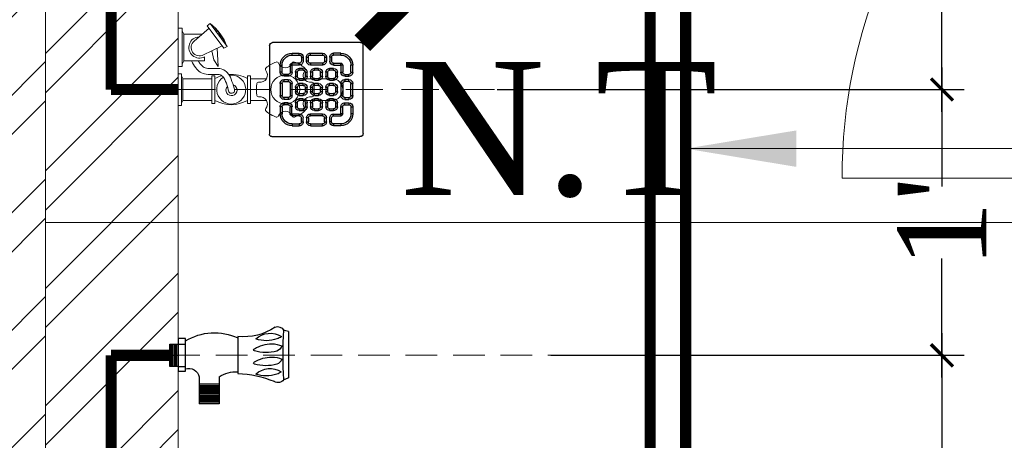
# Model space of a CAD drawing. Header units: inches. Extents: x 105152 to 158499, y 12149 to 30915.
# Tile 193 of 256: x 126756 to 126800, y 21476 to 21495. Entities that reach past the tile are written whole.
import ezdxf

# ---------------------------------------------------------------- set-up
doc = ezdxf.new("R2010")
doc.units = ezdxf.units.IN
doc.header["$MEASUREMENT"] = 0
doc.header["$PDMODE"] = 34
doc.linetypes.add('DASHED2', pattern=[0.375, 0.25, -0.125])
for name, color, linetype, lineweight in [('AR - PLAN', 251, 'Continuous', 5), ('CENTER', 46, 'DASHED2', 9), ('DRAINAGE ', 7, 'Continuous', 9), ('FC', 1, 'Continuous', 9), ('PD_BRICK WALL_115', 134, 'Continuous', 30), ('PD_FIXTURE', 21, 'Continuous', 25), ('PD_HATCH', 45, 'Continuous', 9), ('PL. FICTURE', 4, 'Continuous', 25), ('PP- 75DIA Soil Waste Sewer pipe', 90, 'Continuous', 9), ('PP-Domestic  Cold Water Supply', 5, 'Continuous', 25), ('PP-TEXT', 7, 'Continuous', 40), ('PP-WWP', 3, 'Continuous', 25), ('RO WATER ', 15, 'Continuous', 15), ('WATER SUPPLY ', 7, 'Continuous', 9)]:
    doc.layers.add(name, color=color, linetype=linetype, lineweight=lineweight)
doc.layers.add('PP--DIM', color=7, linetype='Continuous')
doc.styles.add('Arial', font='GOTHIC.TTF')
doc.styles.add('TIMES NEW ROMAN', font='times.ttf')
doc.dimstyles.new('PP-DIM', dxfattribs={"dimtxt": 4, "dimasz": 1, "dimexe": 1, "dimexo": 1, "dimgap": 0.09, "dimtad": 0, "dimdec": 0, "dimzin": 0, "dimdsep": 46, "dimlunit": 4, "dimtxsty": 'TIMES NEW ROMAN', "dimblk": 'ARCHTICK', "dimcen": 0.09, "dimdle": 1, "dimclrd": 256, "dimclre": 256, "dimclrt": 256, "dimadec": 0, "dimazin": 0, "dimtfac": 1, "dimtdec": 4, "dimtofl": 0, "dimtmove": 1, "dimatfit": 3, "dimfxl": 1, "dimtolj": 1, "dimtzin": 0, "dimlwd": -1, "dimlwe": -1, "dimarcsym": 0})

# ---------------------------------------------------------------- blocks, each defined once
blk = doc.blocks.new('FOSSIL-PP')
at = {"layer": 'CENTER', "lineweight": 5, "ltscale": 5}
blk.add_line((-0.127, 0), (19.812, 0), dxfattribs=at)
at = {"layer": 'FC', "color": 4, "lineweight": 5}
for p, q in [((-0.017, 0.532), (-0.127, 0.532)), ((-0.127, -0.532), (-0.127, 0.532)), ((-0.017, 0.46), (-0.017, 0.532)), ((0.027, 0.372), (-0.017, 0.46)), ((0.027, -0.372), (0.027, 0.372)), ((0.027, 0.364), (1.008, 0.364)), ((1.008, -0.465), (1.008, 0.465)), ((1.008, 0.465), (1.108, 0.465)), ((1.108, -0.465), (1.108, 0.465)), ((2.203, -0.465), (2.203, 0.465)), ((2.203, 0.465), (2.303, 0.465)), ((2.303, -0.465), (2.303, 0.465)), ((2.303, 0.364), (2.839, 0.364)), ((4.102, 0.364), (5.037, 0.364)), ((-0.017, -0.532), (-0.127, -0.532)), ((0.027, -0.372), (-0.017, -0.46)), ((-0.017, -0.46), (-0.017, -0.532)), ((0.027, -0.364), (1.008, -0.364)), ((1.008, -0.465), (1.108, -0.465)), ((2.203, -0.465), (2.303, -0.465)), ((2.303, -0.364), (2.839, -0.364)), ((4.102, -0.364), (5.037, -0.364)), ((0.006, -0.768), (-0.127, -0.768)), ((-0.127, -2.055), (-0.127, -0.768)), ((0.006, -0.855), (0.006, -0.768)), ((0.059, -0.962), (0.006, -0.855)), ((0.059, -0.962), (0.759, -0.962)), ((0.059, -1.861), (0.059, -0.962)), ((0.759, -1.096), (0.759, -0.962)), ((0.059, -1.861), (0.006, -1.968)), ((0.006, -1.968), (0.006, -2.055)), ((0.059, -1.861), (0.683, -1.861)), ((0.006, -2.055), (-0.127, -2.055))]:
    blk.add_line(p, q, dxfattribs=at)
at = {"layer": 'FC', "color": 4, "lineweight": 5, "ltscale": 5}
for p, q in [((-0.017, -0.46), (-0.017, 0.46)), ((0.006, -1.968), (0.006, -0.855)), ((0.703, -1.153), (1.346, -1.469)), ((0.757, -1.044), (0.759, -1.046)), ((0.411, -1.628), (0.909, -2.054)), ((0.85, -2.136), (1.405, -1.393)), ((0.942, -2.215), (1.515, -1.447)), ((1.405, -1.393), (1.515, -1.447)), ((0.85, -2.136), (0.942, -2.215))]:
    blk.add_line(p, q, dxfattribs=at)
blk.add_lwpolyline([(1.183, -1.389), (1.215, -0.768), (1.065, -0.991), (1.009, -1.303)], dxfattribs=at)
at = {"layer": 'FC', "color": 4, "lineweight": 5}
blk.add_circle((3.471, 0), 0.486, dxfattribs=at)
for centre, radius, start, end in [((2.863, 0.679), 0.0607, 131.8051, 219.5127), ((3.471, 0), 0.972, 108.1949, 131.8051), ((3.186, 0.866), 0.0607, 20.4873, 108.1949), ((3.471, 0.972), 0.243, 200.4873, 339.5127), ((3.755, 0.866), 0.0607, 71.8051, 159.5127), ((3.471, 0), 0.972, 48.1949, 71.8051), ((4.078, 0.679), 0.0607, 320.4873, 48.1949), ((1.655, -0.601), 1.11, 60.4436, 119.5564), ((1.655, 0), 0.486, 261.9846, 237.5179), ((2.629, 0.486), 0.243, 260.4873, 39.5127), ((4.313, 0.486), 0.243, 140.4873, 279.5127), ((5.037, 0), 0.364, 270, 90), ((1.663, 0.02), 0.107, 323.8917, 184.9075), ((3.471, 0), 0.972, 168.1949, 191.8051), ((2.579, 0.186), 0.0607, 80.4873, 168.1949), ((4.363, 0.186), 0.0607, 11.8051, 99.5127), ((3.471, 0), 0.972, 348.1949, 11.8051), ((2.579, -0.186), 0.0607, 191.8051, 279.5127), ((2.629, -0.486), 0.243, 320.4873, 99.5127), ((4.313, -0.486), 0.243, 80.4873, 219.5127), ((4.363, -0.186), 0.0607, 260.4873, 348.1949), ((1.655, 0.601), 1.11, 240.4436, 253.6649), ((1.655, 0.601), 1.11, 265.6907, 299.5564), ((2.863, -0.679), 0.0607, 140.4873, 228.1949), ((4.078, -0.679), 0.0607, 311.8051, 39.5127), ((3.471, 0), 0.972, 228.1949, 251.8051), ((3.186, -0.866), 0.0607, 251.8051, 339.5127), ((3.471, -0.972), 0.243, 20.4873, 159.5127), ((3.755, -0.866), 0.0607, 200.4873, 288.1949), ((3.471, 0), 0.972, 288.1949, 311.8051), ((0.591, -1.411), 0.357, 61.9682, 267.3149)]:
    blk.add_arc(centre, radius, start, end, dxfattribs=at)
at = {"layer": 'FC', "color": 4, "lineweight": 5, "ltscale": 5}
for centre, radius, start, end in [((1.663, 0.02), 0.186, 286.7319, 221.6454), ((0.591, -1.411), 0.282, 61.0816, 230.1615), ((-0.148, -0.804), 1.783, 307.6922, 338.855)]:
    blk.add_arc(centre, radius, start, end, dxfattribs=at)
at = {"layer": 'FC', "color": 4, "lineweight": 5, "ltscale": 5, "extrusion": (0, 0, -1)}
for centre in [(1.412, -1.635), (1.432, -1.587), (1.164, -1.962), (1.188, -1.953), (1.228, -1.896), (1.263, -1.856), (1.288, -1.803), (1.291, -1.829), (1.316, -1.797), (1.322, -1.757), (1.36, -1.713), (1.389, -1.68), (1.111, -2.034), (1.15, -2)]:
    blk.add_ellipse(centre, major_axis=(0, -0.01), ratio=0.499725, dxfattribs=at)
at = {"layer": 'FC', "color": 4, "lineweight": 5, "ltscale": 5}
for points, knots in [([(1.557, 0.011), (1.528, -0.092), (1.5, -0.191), (1.431, -0.363), (1.388, -0.429), (1.316, -0.485), (1.288, -0.497), (1.201, -0.51), (1.145, -0.51), (1.001, -0.505), (0.908, -0.498), (0.744, -0.521), (0.673, -0.546), (0.556, -0.621), (0.507, -0.669), (0.408, -0.795), (0.362, -0.876), (0.321, -0.962)], [0, 0, 0, 0, 0.269121, 0.269121, 0.560472, 0.560472, 0.736407, 0.736407, 0.912343, 0.912343, 1.155943, 1.155943, 1.338292, 1.338292, 1.520641, 1.520641, 1.763356, 1.763356, 1.763356, 1.763356]), ([(1.75, -0.043), (1.721, -0.146), (1.692, -0.252), (1.619, -0.431), (1.579, -0.507), (1.48, -0.616), (1.428, -0.654), (1.307, -0.7), (1.246, -0.707), (1.072, -0.712), (0.96, -0.699), (0.803, -0.711), (0.755, -0.728), (0.662, -0.795), (0.618, -0.845), (0.567, -0.927), (0.556, -0.944), (0.546, -0.962)], [0, 0, 0, 0, 0.269826, 0.269826, 0.494375, 0.494375, 0.654677, 0.654677, 0.814978, 0.814978, 1.117554, 1.117554, 1.3623, 1.3623, 1.607046, 1.607046, 1.669366, 1.669366, 1.669366, 1.669366])]:
    blk.add_open_spline(points, degree=3, knots=knots, dxfattribs=at)
blk = doc.blocks.new('ANGLE VALVE1-PP')
at = {"layer": 'CENTER', "ltscale": 5}
blk.add_line((0, 19.941), (0, 0.001), dxfattribs=at)
at = {"layer": 'PL. FICTURE'}
for p, q in [((0.942, 4.685), (-0.887, 4.686)), ((0.749, 2.688), (-0.715, 2.689)), ((-0.849, 1.947), (-1.911, 1.947)), ((-1.911, 1.947), (-1.911, 1.162)), ((-1.856, 1.947), (-1.856, 1.162)), ((-1.801, 1.947), (-1.801, 1.162)), ((-1.746, 1.947), (-1.746, 1.162)), ((-1.692, 1.947), (-1.692, 1.162)), ((-1.637, 1.947), (-1.637, 1.162)), ((-1.582, 1.947), (-1.582, 1.162)), ((-1.527, 1.947), (-1.527, 1.162)), ((-1.473, 1.947), (-1.473, 1.162)), ((-1.418, 1.947), (-1.418, 1.162)), ((-1.363, 1.947), (-1.363, 1.162)), ((-1.308, 1.947), (-1.308, 1.162)), ((-1.253, 1.947), (-1.253, 1.162)), ((-1.199, 1.947), (-1.199, 1.162)), ((-1.145, 1.947), (-1.145, 1.162)), ((-0.85, 1.162), (-1.911, 1.162)), ((-0.632, 0.617), (0.661, 0.617)), ((-0.632, 0.33), (-0.632, 0.617)), ((-0.437, 0.331), (-0.437, 0.617)), ((0.437, 0.33), (0.438, 0.616)), ((0.661, 0.617), (0.661, 0.33)), ((0.661, 0.33), (-0.632, 0.33)), ((-0.437, 0.331), (-0.437, 0.001)), ((-0.437, 0.275), (0.437, 0.275)), ((-0.437, 0.22), (0.437, 0.22)), ((-0.437, 0.166), (0.437, 0.166)), ((-0.437, 0.111), (0.437, 0.111)), ((-0.437, 0.056), (0.437, 0.056)), ((-0.437, 0.001), (0.437, 0.001)), ((0, 0.001), (0, 0.33)), ((0.437, 0.001), (0.437, 0.33))]:
    blk.add_line(p, q, dxfattribs=at)
for centre, radius, start, end in [((-0.464, 4.413), 0.504, 147.1624, 170.0789), ((1.618, 4.785), 0.684, 188.4516, 204.808), ((-0.815, 4.281), 0.263, 123.5384, 216.0533), ((0.037, 21.74), 17.268, 266.6913, 273.1887), ((-1.356, 3.958), 0.833, 317.2334, 32.3378), ((-0.4, 4.17), 0.344, 137.3015, 170.6653), ((-0.028, 4.096), 0.353, 110.2975, 157.3492), ((-1.083, 4.025), 1.016, 0.5091, 23.3313), ((0.493, 4.096), 0.353, 110.2975, 157.3492), ((-0.563, 4.025), 1.016, 0.5091, 23.3313), ((0.037, 3.964), 0.833, 317.2334, 32.3378), ((0.993, 4.176), 0.344, 137.3015, 170.6653), ((0.851, 4.258), 0.281, 340.0867, 58.5665), ((-5.191, 2.471), 4.481, 2.7872, 21.6775), ((0.397, 3.802), 1.213, 159.5193, 199.7037), ((1.219, 3.801), 1.63, 164.6565, 196.3906), ((-1.443, 4.049), 1.376, 329.002, 359.3727), ((1.739, 3.801), 1.63, 164.6565, 196.3906), ((-0.922, 4.049), 1.376, 329.002, 359.3727), ((1.79, 3.807), 1.213, 159.5193, 199.7037), ((2.893, 2.939), 2.159, 145.4641, 186.6805), ((-0.305, 3.357), 0.0444, 202.3068, 337.6932), ((0.216, 3.357), 0.0444, 202.3068, 337.6932), ((-1.829, 2.608), 1.182, 326.0106, 3.9414), ((-1.3, 1.762), 2.19, 328.4203, 25.0044), ((-0.951, 0.74), 0.434, 343.4815, 76.4871)]:
    blk.add_arc(centre, radius, start, end, dxfattribs=at)
blk = doc.blocks.new('_ArchTick')
at = {"color": 0, "linetype": 'ByBlock', "const_width": 0.15}
blk.add_lwpolyline([(-0.5, -0.5), (0.5, 0.5)], dxfattribs=at)
blk = doc.blocks.new('*D750')
at = {"layer": 'Defpoints', "color": 0}
for p in [(216.709, 226.716), (217.082, 214.716), (238.18, 214.716)]:
    blk.add_point(p, dxfattribs=at)
at = {"layer": 'PP--DIM', "ltscale": 12}
for p, q in [((238.18, 227.716), (238.18, 222.343)), ((217.709, 226.716), (239.18, 226.716)), ((238.18, 213.716), (238.18, 219.089)), ((218.082, 214.716), (239.18, 214.716))]:
    blk.add_line(p, q, dxfattribs=at)
at = {"layer": 'PP--DIM'}
for p, rotation in [((238.18, 226.716), 90), ((238.18, 214.716), 270)]:
    blk.add_blockref('_ArchTick', p, dxfattribs=dict(at, rotation=rotation))
at = {"layer": 'PP--DIM', "insert": (238.18, 220.716), "char_height": 4, "attachment_point": 5, "rotation": 90, "style": 'TIMES NEW ROMAN'}
blk.add_mtext("\\A1;1'", dxfattribs=at)
blk = doc.blocks.new('*D751')
at = {"layer": 'Defpoints', "color": 0}
for p in [(217.082, 214.716), (219.511, 202.716), (238.18, 202.716)]:
    blk.add_point(p, dxfattribs=at)
at = {"layer": 'PP--DIM', "ltscale": 12}
for p, q in [((238.18, 215.716), (238.18, 210.343)), ((218.082, 214.716), (239.18, 214.716)), ((238.18, 201.716), (238.18, 207.089)), ((220.511, 202.716), (239.18, 202.716))]:
    blk.add_line(p, q, dxfattribs=at)
at = {"layer": 'PP--DIM'}
for p, rotation in [((238.18, 214.716), 90), ((238.18, 202.716), 270)]:
    blk.add_blockref('_ArchTick', p, dxfattribs=dict(at, rotation=rotation))
at = {"layer": 'PP--DIM', "insert": (238.18, 208.716), "char_height": 4, "attachment_point": 5, "rotation": 90, "style": 'TIMES NEW ROMAN'}
blk.add_mtext("\\A1;1'", dxfattribs=at)
blk = doc.blocks.new('*D752')
at = {"layer": 'Defpoints', "color": 0}
for p in [(219.511, 202.716), (216.927, 190.716), (238.18, 190.716)]:
    blk.add_point(p, dxfattribs=at)
at = {"layer": 'PP--DIM', "ltscale": 12}
for p, q in [((238.18, 203.716), (238.18, 198.343)), ((220.511, 202.716), (239.18, 202.716)), ((238.18, 189.716), (238.18, 195.089)), ((217.927, 190.716), (239.18, 190.716))]:
    blk.add_line(p, q, dxfattribs=at)
at = {"layer": 'PP--DIM'}
for p, rotation in [((238.18, 202.716), 90), ((238.18, 190.716), 270)]:
    blk.add_blockref('_ArchTick', p, dxfattribs=dict(at, rotation=rotation))
at = {"layer": 'PP--DIM', "insert": (238.18, 196.716), "char_height": 4, "attachment_point": 5, "rotation": 90, "style": 'TIMES NEW ROMAN'}
blk.add_mtext("\\A1;1'", dxfattribs=at)
blk = doc.blocks.new('PP-GRATING')
at = {"linetype": 'Continuous'}
for p, q in [((-53.1, -49.4), (-53.1, 49.4)), ((-49.7, 52.9), (49.7, 52.9)), ((52.6, 50), (52.6, -48.9)), ((-27.6, 40.7), (-27.6, 38.6)), ((-19.6, 40.7), (-27.6, 40.7)), ((-19.6, 38.6), (-27.6, 38.6)), ((-19.6, 38.6), (-19.6, 40.7)), ((-17.3, 31.8), (-17.3, 36.4)), ((-15.3, 36.4), (-17.3, 36.4)), ((-15.3, 31.8), (-15.3, 36.4)), ((-11.4, 36.4), (-11.4, 31.8)), ((-9.4, 36.4), (-11.4, 36.4)), ((-9.4, 36.4), (-9.4, 31.8)), ((-7.1, 38.6), (-7.1, 40.7)), ((-7.1, 40.7), (6.5, 40.7)), ((-7.1, 38.6), (6.5, 38.6)), ((6.5, 40.7), (6.5, 38.6)), ((8.8, 31.8), (8.8, 36.4)), ((10.9, 36.4), (8.8, 36.4)), ((10.9, 31.8), (10.9, 36.4)), ((14.7, 31.8), (14.7, 36.4)), ((14.7, 36.4), (16.8, 36.4)), ((16.8, 31.8), (16.8, 36.4)), ((19, 40.7), (27, 40.7)), ((19, 38.6), (19, 40.7)), ((19, 38.6), (27, 38.6)), ((27, 40.7), (27, 38.6)), ((-38.9, 27.3), (-41, 27.3)), ((-41, 27.3), (-41, 19.3)), ((-38.9, 27.3), (-38.9, 19.3)), ((-29.8, 19.3), (-29.8, 27.3)), ((-27.8, 27.3), (-29.8, 27.3)), ((-27.8, 19.3), (-27.8, 27.3)), ((-27.6, 29.6), (-27.6, 27.5)), ((-27.6, 29.6), (-19.6, 29.6)), ((-27.6, 27.5), (-19.6, 27.5)), ((-19.6, 27.5), (-19.6, 29.6)), ((-19.6, 23.6), (-15.1, 23.6)), ((-19.6, 21.6), (-19.6, 23.6)), ((-17.3, 31.8), (-15.3, 31.8)), ((-15.1, 23.6), (-15.1, 21.6)), ((-11.4, 31.8), (-9.4, 31.8)), ((-7.1, 29.6), (6.5, 29.6)), ((-7.1, 29.6), (-7.1, 27.5)), ((-7.1, 27.5), (6.5, 27.5)), ((-2.6, 23.6), (2, 23.6)), ((-2.6, 21.6), (-2.6, 23.6)), ((2, 23.6), (2, 21.6)), ((6.5, 29.6), (6.5, 27.5)), ((8.8, 31.8), (10.9, 31.8)), ((14.5, 23.6), (19, 23.6)), ((14.5, 21.6), (14.5, 23.6)), ((16.8, 31.8), (14.7, 31.8)), ((27, 29.6), (19, 29.6)), ((19, 27.5), (19, 29.6)), ((27, 27.5), (19, 27.5)), ((19, 23.6), (19, 21.6)), ((27, 29.6), (27, 27.5)), ((27.2, 19.3), (27.2, 27.3)), ((27.2, 27.3), (29.3, 27.3)), ((29.3, 19.3), (29.3, 27.3)), ((38.4, 27.3), (38.4, 19.3)), ((38.4, 27.3), (40.4, 27.3)), ((40.4, 27.3), (40.4, 19.3)), ((-38.9, 19.3), (-41, 19.3)), ((-36.7, 17), (-32.1, 17)), ((-36.7, 17), (-36.7, 15)), ((-36.7, 15), (-32.1, 15)), ((-32.1, 11.1), (-36.7, 11.1)), ((-36.7, 11.1), (-36.7, 9.1)), ((-32.1, 9.1), (-32.1, 11.1)), ((-29.8, 19.3), (-27.8, 19.3)), ((-23.9, 14.8), (-23.9, 19.3)), ((-21.9, 19.3), (-23.9, 19.3)), ((-21.9, 14.8), (-23.9, 14.8)), ((-21.9, 14.8), (-21.9, 19.3)), ((-19.6, 21.6), (-15.1, 21.6)), ((-15.1, 12.5), (-19.6, 12.5)), ((-19.6, 12.5), (-19.6, 10.5)), ((-15.1, 12.5), (-15.1, 10.5)), ((-12.8, 19.3), (-12.8, 14.8)), ((-10.7, 19.3), (-12.8, 19.3)), ((-12.8, 14.8), (-10.7, 14.8)), ((-10.7, 19.3), (-10.7, 14.8)), ((-6.9, 14.8), (-6.9, 19.3)), ((-4.8, 19.3), (-6.9, 19.3)), ((-4.8, 14.8), (-6.9, 14.8)), ((-4.8, 14.8), (-4.8, 19.3)), ((-2.6, 21.6), (2, 21.6)), ((2, 12.5), (-2.6, 12.5)), ((-2.6, 12.5), (-2.6, 10.5)), ((2, 12.5), (2, 10.5)), ((4.3, 19.3), (4.3, 14.8)), ((6.3, 19.3), (4.3, 19.3)), ((4.3, 14.8), (6.3, 14.8)), ((6.3, 19.3), (6.3, 14.8)), ((10.2, 14.8), (10.2, 19.3)), ((12.2, 19.3), (10.2, 19.3)), ((12.2, 14.8), (10.2, 14.8)), ((12.2, 14.8), (12.2, 19.3)), ((14.5, 21.6), (19, 21.6)), ((19, 12.5), (14.5, 12.5)), ((14.5, 12.5), (14.5, 10.5)), ((19, 12.5), (19, 10.5)), ((21.3, 19.3), (21.3, 14.8)), ((23.4, 19.3), (21.3, 19.3)), ((21.3, 14.8), (23.4, 14.8)), ((23.4, 19.3), (23.4, 14.8)), ((29.3, 19.3), (27.2, 19.3)), ((36.1, 17), (31.5, 17)), ((36.1, 15), (31.5, 15)), ((31.5, 11.1), (36.1, 11.1)), ((31.5, 9.1), (31.5, 11.1)), ((36.1, 17), (36.1, 15)), ((36.1, 11.1), (36.1, 9.1)), ((38.4, 19.3), (40.4, 19.3)), ((-41, 6.8), (-41, -6.8)), ((-38.9, 6.8), (-41, 6.8)), ((-38.9, 6.8), (-38.9, -6.8)), ((-32.1, 9.1), (-36.7, 9.1)), ((-29.8, -6.8), (-29.8, 6.8)), ((-29.8, 6.8), (-27.8, 6.8)), ((-27.8, -6.8), (-27.8, 6.8)), ((-23.9, -2.3), (-23.9, 2.3)), ((-21.9, 2.3), (-23.9, 2.3)), ((-21.9, -2.3), (-21.9, 2.3)), ((-15.1, 10.5), (-19.6, 10.5)), ((-19.6, 6.6), (-15.1, 6.6)), ((-19.6, 4.5), (-19.6, 6.6)), ((-19.6, 4.5), (-15.1, 4.5)), ((-15.1, 6.6), (-15.1, 4.5)), ((-12.8, 2.3), (-12.8, -2.3)), ((-10.7, 2.3), (-12.8, 2.3)), ((-10.7, 2.3), (-10.7, -2.3)), ((-6.9, -2.3), (-6.9, 2.3)), ((-4.8, 2.3), (-6.9, 2.3)), ((-4.8, -2.3), (-4.8, 2.3)), ((2, 10.5), (-2.6, 10.5)), ((-2.6, 6.6), (2, 6.6)), ((-2.6, 4.5), (-2.6, 6.6)), ((-2.6, 4.5), (2, 4.5)), ((2, 6.6), (2, 4.5)), ((4.3, 2.3), (4.3, -2.3)), ((6.3, 2.3), (4.3, 2.3)), ((6.3, 2.3), (6.3, -2.3)), ((10.2, -2.3), (10.2, 2.3)), ((12.2, 2.3), (10.2, 2.3)), ((12.2, -2.3), (12.2, 2.3)), ((19, 10.5), (14.5, 10.5)), ((14.5, 6.6), (19, 6.6)), ((14.5, 4.5), (14.5, 6.6)), ((14.5, 4.5), (19, 4.5)), ((19, 6.6), (19, 4.5)), ((21.3, 2.3), (21.3, -2.3)), ((23.4, 2.3), (21.3, 2.3)), ((23.4, 2.3), (23.4, -2.3)), ((27.2, -6.8), (27.2, 6.8)), ((29.3, 6.8), (27.2, 6.8)), ((29.3, -6.8), (29.3, 6.8)), ((31.5, 9.1), (36.1, 9.1)), ((38.4, 6.8), (38.4, -6.8)), ((38.4, 6.8), (40.4, 6.8)), ((40.4, 6.8), (40.4, -6.8)), ((-41, -6.8), (-38.9, -6.8)), ((-36.7, -9.1), (-32.1, -9.1)), ((-36.7, -9.1), (-36.7, -11.1)), ((-32.1, -9.1), (-32.1, -11.1)), ((-29.8, -6.8), (-27.8, -6.8)), ((-21.9, -2.3), (-23.9, -2.3)), ((-15.1, -4.5), (-19.6, -4.5)), ((-19.6, -4.5), (-19.6, -6.6)), ((-15.1, -6.6), (-19.6, -6.6)), ((-19.6, -10.5), (-15.1, -10.5)), ((-19.6, -12.5), (-19.6, -10.5)), ((-15.1, -4.5), (-15.1, -6.6)), ((-15.1, -10.5), (-15.1, -12.5)), ((-12.8, -2.3), (-10.7, -2.3)), ((-4.8, -2.3), (-6.9, -2.3)), ((2, -4.5), (-2.6, -4.5)), ((-2.6, -4.5), (-2.6, -6.6)), ((2, -6.6), (-2.6, -6.6)), ((-2.6, -10.5), (2, -10.5)), ((-2.6, -12.5), (-2.6, -10.5)), ((2, -4.5), (2, -6.6)), ((2, -10.5), (2, -12.5)), ((4.3, -2.3), (6.3, -2.3)), ((12.2, -2.3), (10.2, -2.3)), ((19, -4.5), (14.5, -4.5)), ((14.5, -4.5), (14.5, -6.6)), ((19, -6.6), (14.5, -6.6)), ((14.5, -10.5), (19, -10.5)), ((14.5, -12.5), (14.5, -10.5)), ((19, -4.5), (19, -6.6)), ((19, -10.5), (19, -12.5)), ((21.3, -2.3), (23.4, -2.3)), ((29.3, -6.8), (27.2, -6.8)), ((36.1, -9.1), (31.5, -9.1)), ((31.5, -9.1), (31.5, -11.1)), ((36.1, -9.1), (36.1, -11.1)), ((40.4, -6.8), (38.4, -6.8)), ((-41, -27.3), (-41, -19.3)), ((-38.9, -19.3), (-41, -19.3)), ((-38.9, -27.3), (-38.9, -19.3)), ((-36.7, -11.1), (-32.1, -11.1)), ((-36.7, -17), (-36.7, -15)), ((-36.7, -15), (-32.1, -15)), ((-36.7, -17), (-32.1, -17)), ((-29.8, -19.3), (-27.8, -19.3)), ((-29.8, -19.3), (-29.8, -27.3)), ((-27.8, -19.3), (-27.8, -27.3)), ((-23.9, -19.3), (-23.9, -14.8)), ((-21.9, -14.8), (-23.9, -14.8)), ((-21.9, -19.3), (-23.9, -19.3)), ((-21.9, -19.3), (-21.9, -14.8)), ((-19.6, -12.5), (-15.1, -12.5)), ((-15.1, -21.6), (-19.6, -21.6)), ((-19.6, -21.6), (-19.6, -23.6)), ((-15.1, -21.6), (-15.1, -23.6)), ((-12.8, -14.8), (-12.8, -19.3)), ((-10.7, -14.8), (-12.8, -14.8)), ((-12.8, -19.3), (-10.7, -19.3)), ((-10.7, -14.8), (-10.7, -19.3)), ((-6.9, -19.3), (-6.9, -14.8)), ((-4.8, -14.8), (-6.9, -14.8)), ((-4.8, -19.3), (-6.9, -19.3)), ((-4.8, -19.3), (-4.8, -14.8)), ((-2.6, -12.5), (2, -12.5)), ((2, -21.6), (-2.6, -21.6)), ((-2.6, -21.6), (-2.6, -23.6)), ((2, -21.6), (2, -23.6)), ((4.3, -14.8), (4.3, -19.3)), ((6.3, -14.8), (4.3, -14.8)), ((4.3, -19.3), (6.3, -19.3)), ((6.3, -14.8), (6.3, -19.3)), ((10.2, -19.3), (10.2, -14.8)), ((12.2, -14.8), (10.2, -14.8)), ((12.2, -19.3), (10.2, -19.3)), ((12.2, -19.3), (12.2, -14.8)), ((14.5, -12.5), (19, -12.5)), ((19, -21.6), (14.5, -21.6)), ((14.5, -21.6), (14.5, -23.6)), ((19, -21.6), (19, -23.6)), ((21.3, -14.8), (21.3, -19.3)), ((23.4, -14.8), (21.3, -14.8)), ((21.3, -19.3), (23.4, -19.3)), ((23.4, -14.8), (23.4, -19.3)), ((27.2, -19.3), (27.2, -27.3)), ((29.3, -19.3), (27.2, -19.3)), ((29.3, -19.3), (29.3, -27.3)), ((36.1, -11.1), (31.5, -11.1)), ((36.1, -15), (31.5, -15)), ((36.1, -17), (31.5, -17)), ((36.1, -17), (36.1, -15)), ((38.4, -19.3), (40.4, -19.3)), ((38.4, -27.3), (38.4, -19.3)), ((40.4, -27.3), (40.4, -19.3)), ((-38.9, -27.3), (-41, -27.3)), ((-27.8, -27.3), (-29.8, -27.3)), ((-27.6, -27.5), (-19.6, -27.5)), ((-27.6, -29.6), (-27.6, -27.5)), ((-27.6, -29.6), (-19.6, -29.6)), ((-15.1, -23.6), (-19.6, -23.6)), ((-19.6, -27.5), (-19.6, -29.6)), ((-17.3, -31.8), (-17.3, -36.4)), ((-17.3, -31.8), (-15.3, -31.8)), ((-15.3, -31.8), (-15.3, -36.4)), ((-11.4, -36.4), (-11.4, -31.8)), ((-11.4, -31.8), (-9.4, -31.8)), ((-9.4, -36.4), (-9.4, -31.8)), ((-7.1, -27.5), (6.5, -27.5)), ((-7.1, -29.6), (-7.1, -27.5)), ((-7.1, -29.6), (6.5, -29.6)), ((2, -23.6), (-2.6, -23.6)), ((6.5, -29.6), (6.5, -27.5)), ((8.8, -31.8), (8.8, -36.4)), ((8.8, -31.8), (10.9, -31.8)), ((10.9, -31.8), (10.9, -36.4)), ((19, -23.6), (14.5, -23.6)), ((14.7, -31.8), (14.7, -36.4)), ((16.8, -31.8), (14.7, -31.8)), ((16.8, -31.8), (16.8, -36.4)), ((27, -27.5), (19, -27.5)), ((19, -27.5), (19, -29.6)), ((27, -29.6), (19, -29.6)), ((27, -29.6), (27, -27.5)), ((27.2, -27.3), (29.3, -27.3)), ((38.4, -27.3), (40.4, -27.3)), ((-27.6, -40.7), (-27.6, -38.6)), ((-19.6, -38.6), (-27.6, -38.6)), ((-19.6, -40.7), (-27.6, -40.7)), ((-19.6, -38.6), (-19.6, -40.7)), ((-15.3, -36.4), (-17.3, -36.4)), ((-9.4, -36.4), (-11.4, -36.4)), ((6.5, -38.6), (-7.1, -38.6)), ((-7.1, -38.6), (-7.1, -40.7)), ((6.5, -40.7), (-7.1, -40.7)), ((6.5, -38.7), (6.5, -40.7)), ((8.8, -36.4), (10.9, -36.4)), ((14.7, -36.4), (16.8, -36.4)), ((19, -38.6), (19, -40.7)), ((19, -38.6), (27, -38.6)), ((19, -40.7), (27, -40.7)), ((27, -40.7), (27, -38.6)), ((49.2, -52.3), (-50.3, -52.3))]:
    blk.add_line(p, q, dxfattribs=at)
for centre, radius, start, end in [((-49.7, 49.4), 3.41, 90, 180), ((49.7, 50), 2.84, 360, 90), ((-27.6, 27.3), 13.4, 90, 180), ((-27.6, 27.3), 11.4, 90, 180), ((-19.6, 36.4), 4.32, 360, 90), ((-19.6, 36.4), 2.27, 360, 90), ((-7.1, 36.4), 4.32, 90, 180), ((-7.1, 36.4), 2.27, 90, 180), ((6.5, 36.4), 4.32, 360, 90), ((6.5, 36.4), 2.27, 360, 90), ((19, 36.4), 4.32, 90, 180), ((19, 36.4), 2.27, 90, 180), ((27, 27.3), 13.4, 0, 90), ((27, 27.3), 11.4, 0, 90), ((-27.6, 27.3), 2.27, 90, 180), ((-27.6, 27.3), 0.227, 90, 180), ((-19.6, 19.3), 4.32, 90, 180), ((-19.6, 31.8), 4.32, 270, 360), ((-19.6, 31.8), 2.27, 270, 360), ((-15.1, 19.3), 4.32, 360, 90), ((-7.1, 31.8), 4.32, 180, 270), ((-7.1, 31.8), 2.27, 180, 270), ((-2.6, 19.3), 4.32, 90, 180), ((2, 19.3), 4.32, 360, 90), ((6.5, 31.8), 4.32, 270, 360), ((6.5, 31.8), 2.27, 270, 360), ((14.5, 19.3), 4.32, 90, 180), ((19, 31.8), 4.32, 180, 270), ((19, 31.8), 2.27, 180, 270), ((19, 19.3), 4.32, 360, 90), ((27, 27.3), 2.27, 0, 90), ((27, 27.3), 0.227, 0, 90), ((-36.7, 19.3), 4.32, 180, 270), ((-36.7, 6.8), 4.32, 90, 180), ((-36.7, 19.3), 2.27, 180, 270), ((-32.1, 19.3), 4.32, 270, 360), ((-32.1, 19.3), 2.27, 270, 360), ((-32.1, 6.8), 4.32, 360, 90), ((-19.6, 14.8), 4.32, 180, 270), ((-19.6, 19.3), 2.27, 90, 180), ((-19.6, 19.3), 2.27, 90, 180), ((-19.6, 14.8), 2.27, 180, 270), ((-15.1, 19.3), 2.27, 360, 90), ((-15.1, 14.8), 2.27, 270, 360), ((-15.1, 14.8), 4.32, 270, 0), ((-2.6, 14.8), 4.32, 180, 270), ((-2.6, 19.3), 2.27, 90, 180), ((-2.6, 19.3), 2.27, 90, 180), ((-2.6, 14.8), 2.27, 180, 270), ((2, 19.3), 2.27, 360, 90), ((2, 14.8), 2.27, 270, 0), ((2, 14.8), 4.32, 270, 0), ((14.5, 14.8), 4.32, 180, 270), ((14.5, 19.3), 2.27, 90, 180), ((14.5, 14.8), 2.27, 180, 270), ((19, 19.3), 2.27, 360, 90), ((19, 14.8), 2.27, 270, 0), ((19, 14.8), 4.32, 270, 0), ((31.5, 19.3), 4.32, 180, 270), ((31.5, 6.8), 4.32, 90, 180), ((31.5, 19.3), 2.27, 180, 270), ((36.1, 19.3), 2.27, 270, 0), ((36.1, 19.3), 4.32, 270, 0), ((36.1, 6.8), 4.32, 360, 90), ((-36.7, 6.8), 2.27, 90, 180), ((-32.1, 6.8), 2.27, 360, 90), ((-19.6, 2.3), 4.32, 90, 180), ((-19.6, 2.3), 2.27, 90, 180), ((-19.6, 2.3), 2.27, 90, 180), ((-15.1, 2.3), 4.32, 360, 90), ((-15.1, 2.3), 2.27, 360, 90), ((-2.6, 2.3), 4.32, 90, 180), ((-2.6, 2.3), 2.27, 90, 180), ((-2.6, 2.3), 2.27, 90, 180), ((2, 2.3), 4.32, 360, 90), ((2, 2.3), 2.27, 360, 90), ((14.5, 2.3), 4.32, 90, 180), ((14.5, 2.3), 2.27, 90, 180), ((14.5, 2.3), 2.27, 90, 180), ((19, 2.3), 4.32, 360, 90), ((19, 2.3), 2.27, 360, 90), ((31.5, 6.8), 2.27, 90, 180), ((36.1, 6.8), 2.27, 360, 90), ((-36.7, -6.8), 4.32, 180, 270), ((-36.7, -6.8), 2.27, 180, 270), ((-32.1, -6.8), 4.32, 270, 360), ((-32.1, -6.8), 2.27, 270, 360), ((-19.6, -2.3), 4.32, 180, 270), ((-19.6, -14.8), 4.32, 90, 180), ((-19.6, -2.3), 2.27, 180, 270), ((-15.1, -2.3), 2.27, 270, 360), ((-15.1, -2.3), 4.32, 270, 0), ((-15.1, -14.8), 4.32, 360, 90), ((-2.6, -2.3), 4.32, 180, 270), ((-2.6, -14.8), 4.32, 90, 180), ((-2.6, -2.3), 2.27, 180, 270), ((2, -2.3), 2.27, 270, 0), ((2, -2.3), 4.32, 270, 0), ((2, -14.8), 4.32, 360, 90), ((14.5, -2.3), 4.32, 180, 270), ((14.5, -14.8), 4.32, 90, 180), ((14.5, -2.3), 2.27, 180, 270), ((19, -2.3), 2.27, 270, 0), ((19, -2.3), 4.32, 270, 0), ((19, -14.8), 4.32, 360, 90), ((31.5, -6.8), 4.32, 180, 270), ((31.5, -6.8), 2.27, 180, 270), ((36.1, -6.8), 2.27, 270, 0), ((36.1, -6.8), 4.32, 270, 0), ((-36.7, -19.3), 4.32, 90, 180), ((-36.7, -19.3), 2.27, 90, 180), ((-32.1, -19.3), 4.32, 360, 90), ((-32.1, -19.3), 2.27, 360, 90), ((-19.6, -19.3), 4.32, 180, 270), ((-19.6, -14.8), 2.27, 90, 180), ((-19.6, -14.8), 2.27, 90, 180), ((-19.6, -19.3), 2.27, 180, 270), ((-15.1, -14.8), 2.27, 360, 90), ((-15.1, -19.3), 2.27, 270, 360), ((-15.1, -19.3), 4.32, 270, 0), ((-2.6, -19.3), 4.32, 180, 270), ((-2.6, -14.8), 2.27, 90, 180), ((-2.6, -14.8), 2.27, 90, 180), ((-2.6, -19.3), 2.27, 180, 270), ((2, -14.8), 2.27, 360, 90), ((2, -19.3), 2.27, 270, 0), ((2, -19.3), 4.32, 270, 0), ((14.5, -19.3), 4.32, 180, 270), ((14.5, -14.8), 2.27, 90, 180), ((14.5, -14.8), 2.27, 90, 180), ((14.5, -19.3), 2.27, 180, 270), ((19, -14.8), 2.27, 360, 90), ((19, -19.3), 2.27, 270, 0), ((19, -19.3), 4.32, 270, 0), ((31.5, -19.3), 4.32, 90, 180), ((31.5, -19.3), 2.27, 90, 180), ((36.1, -19.3), 4.32, 360, 90), ((36.1, -19.3), 2.27, 360, 90), ((-27.6, -27.3), 13.4, 180, 270), ((-27.6, -27.3), 11.4, 180, 270), ((-27.6, -27.3), 2.27, 180, 270), ((-27.6, -27.3), 0.227, 180, 270), ((-19.6, -31.8), 4.32, 360, 90), ((-19.6, -31.8), 2.27, 360, 90), ((-7.1, -31.8), 4.32, 90, 180), ((-7.1, -31.8), 2.27, 90, 180), ((6.5, -31.8), 4.32, 360, 90), ((6.5, -31.8), 2.27, 360, 90), ((19, -31.8), 4.32, 90, 180), ((19, -31.8), 2.27, 90, 180), ((27, -27.3), 2.27, 270, 360), ((27, -27.3), 0.227, 270, 360), ((27, -27.3), 13.4, 270, 360), ((27, -27.3), 11.4, 270, 360), ((-19.6, -36.4), 4.32, 270, 0), ((-19.6, -36.4), 2.27, 270, 0), ((-7.1, -36.4), 4.32, 180, 270), ((-7.1, -36.4), 2.27, 180, 270), ((6.6, -36.4), 2.27, 269.679, 359.679), ((6.6, -36.4), 4.32, 269.679, 359.679), ((19, -36.4), 4.32, 180, 270), ((19, -36.4), 2.27, 180, 270), ((-50.7, -49.8), 2.49, 171.2591, 278.7567), ((49.2, -48.9), 3.41, 270, 360)]:
    blk.add_arc(centre, radius, start, end, dxfattribs=at)
blk = doc.blocks.new('DRAINAGE')
at = {"layer": 'PP- 75DIA Soil Waste Sewer pipe', "ltscale": 0.015, "const_width": 1}
blk.add_lwpolyline([(549.067, 576.664), (508.593, 536.19)], dxfattribs=at)
at = {"layer": 'PP-WWP', "xscale": -0.04021621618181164, "yscale": 0.04021621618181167, "zscale": 40.21621618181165, "rotation": 89.99999999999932}
blk.add_blockref('PP-GRATING', (506.518, 534.081), dxfattribs=at)
at = {"layer": 'PP-TEXT', "insert": (510.296, 529.198), "char_height": 6, "width": 26.6614, "attachment_point": 7, "style": 'Arial'}
blk.add_mtext('{\\fTimes New Roman|b0|i0|c0|p0;N.T}', dxfattribs=at)
blk = doc.blocks.new('FIRST FLOOR PLAN 0')
at = {"layer": 'PD_HATCH', "lineweight": 5}
h = blk.add_hatch(dxfattribs=at)
h.set_pattern_fill('ANSI32', color=251, scale=10)
h.set_pattern_definition([(45, (-550.7706, -242.3818), (-2.65165, 2.65165), []), (45, (-549.0028, -242.3818), (-2.65165, 2.65165), [])])
h.paths.add_polyline_path([(-540, -240.3), (-583.25, -240.3), (-583.25, -244.8), (-540, -244.8)])
h.paths.add_polyline_path([(-625.25, -240.3), (-668.5, -240.3), (-668.5, -244.8), (-625.25, -244.8)], flags=17)
h.paths.add_polyline_path([(-540, -323.5), (-540, -328), (-378, -328), (-378, -323.5), (-531, -323.5), (-531, -234), (-471, -234), (-471, -258), (-466.5, -258), (-466.5, -234), (-387, -234), (-387, -262), (-382.5, -262), (-382.5, -103), (-378, -103), (-378, -98.5), (-387, -98.5), (-387, -225), (-531, -225), (-531, -9), (-540, -9)])
h.paths.add_polyline_path([(-595.5, -332.937), (-591, -332.937), (-591, -328), (-582, -328), (-582, -323.5), (-668.5, -323.5), (-668.5, -168), (-745.5, -168), (-745.5, -172.5), (-673, -172.5), (-673, -323.5), (-729, -323.5), (-729, -328), (-595.5, -328)])
h = blk.add_hatch(dxfattribs=at)
h.set_pattern_fill('ANSI32', color=251, scale=10)
h.set_pattern_definition([(45, (26013.4692, 17879.387), (-2.65165043, 2.65165043), []), (45, (26015.237, 17879.387), (-2.65165043, 2.65165043), [])])
h.paths.add_polyline_path([(-525, -9), (-531, -9), (-531, -45), (-525, -45)])
h.paths.add_polyline_path([(-525, -45), (-531, -45), (-531, -81), (-525, -81)])
h.paths.add_polyline_path([(-531, -81), (-531, -117), (-525, -117), (-525, -81)])
h.paths.add_polyline_path([(-525, -117), (-531, -117), (-531, -153), (-525, -153)])
h.paths.add_polyline_path([(-525, -153), (-531, -153), (-531, -189), (-525, -189)])
h.paths.add_polyline_path([(-525, -189), (-531, -189), (-531, -225), (-525, -225)])
h.paths.add_polyline_path([(-246, -9), (-255, -9), (-255, -98.5), (-259.5, -98.5), (-259.5, -103), (-255, -103), (-255, -113), (-246, -113)])
h.paths.add_polyline_path([(-327, -9), (-331.5, -9), (-331.5, -98.5), (-336, -98.5), (-336, -103), (-301.5, -103), (-301.5, -98.5), (-327, -98.5)])
h.paths.add_polyline_path([(-331.5, -27), (-334.5, -27), (-334.5, -31.5), (-331.5, -31.5)], flags=17)
h.paths.add_polyline_path([(-358.5, -27), (-361.5, -27), (-361.5, -18), (-366, -18), (-366, -27), (-376.5, -27), (-376.5, -31.5), (-358.5, -31.5)])
h.paths.add_polyline_path([(-412.5, -9), (-417, -9), (-417, -25), (-417, -31.5), (-412.5, -31.5), (-412.5, -27)])
h.paths.add_polyline_path([(-121.5, -9), (-126, -9), (-126, -27), (-121.5, -27)])
at = {"layer": 'PD_BRICK WALL_115', "color": 251, "lineweight": 5}
blk.add_line((-525, -225), (-525, -9), dxfattribs=at)
blk.add_lwpolyline([(-378, -323.5), (-531, -323.5), (-531, -234), (-471, -234), (-471, -258), (-466.5, -258), (-466.5, -234), (-387, -234), (-387, -262), (-382.5, -262), (-382.5, -103), (-378, -103), (-378, -98.5), (-387, -98.5), (-387, -225), (-531, -225), (-531, -9), (-540, -9), (-540, -323.5), (-540, -323.5)], dxfattribs=at)
at = {"layer": 'PD_FIXTURE', "color": 251, "lineweight": 5, "ltscale": 12}
for p, q in [((-471, -115), (-495, -115)), ((-471, -117), (-531, -117))]:
    blk.add_line(p, q, dxfattribs=at)
blk.add_arc((-471, -115), 24, 90, 180, dxfattribs=at)
blk = doc.blocks.new('WATER SUPPLY')
at = {"layer": 'PP-Domestic  Cold Water Supply'}
blk.add_lwpolyline([(347.305, 300.896, 0.5, 0.5, 0), (226.597, 300.896, 0.5, 0.5, 0), (226.597, 119.317, 0.5, 0.5, 0), (201.557, 119.317, 0.5, 0.5, 0)], format="xyseb", dxfattribs=at)
at = {"layer": 'PP-Domestic  Cold Water Supply', "const_width": 0.5}
for points in [[(200.636, 279.573), (200.636, 214.716)], [(203.664, 214.716), (200.636, 214.716)], [(200.636, 202.716), (200.636, 120.238)], [(203.288, 202.716), (200.636, 202.716)]]:
    blk.add_lwpolyline(points, dxfattribs=at)
at = {"layer": 'RO WATER ', "const_width": 0.5}
blk.add_lwpolyline([(370.427, 304.822), (224.99, 304.822), (224.99, 100.821)], dxfattribs=at)
at = {"layer": 'PL. FICTURE', "ltscale": 30, "xscale": -1.345819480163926, "yscale": 1.345819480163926, "zscale": 1.345819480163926, "rotation": 179.9999999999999}
blk.add_blockref('FOSSIL-PP', (203.835, 214.716), dxfattribs=at)
at = {"layer": 'PL. FICTURE', "xscale": -1.143695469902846, "yscale": 1.143695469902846, "zscale": 1.143695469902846, "rotation": 269.9999999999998}
blk.add_blockref('ANGLE VALVE1-PP', (203.287, 202.716), dxfattribs=at)
at = {"layer": 'PP--DIM', "ltscale": 12}
for base, p1, p2, picture, middle in [((238.18, 214.716), (216.709, 226.716), (217.082, 214.716), '*D750', (238.18, 220.716)), ((238.18, 202.716), (217.082, 214.716), (219.511, 202.716), '*D751', (238.18, 208.716)), ((238.18, 190.716), (219.511, 202.716), (216.927, 190.716), '*D752', (238.18, 196.716))]:
    dim = blk.add_linear_dim(base=base, p1=p1, p2=p2, angle=90, dimstyle='PP-DIM', override={"dimblk": 'ArchTick'}, dxfattribs=at)
    dim.commit()
    dim.dimension.update_dxf_attribs({"geometry": picture, "text_midpoint": middle})
at = {"layer": 'PP-TEXT', "lineweight": 70, "ltscale": 12}
blk.add_leader([(226.597, 212.047), (304.012, 212.047)], dimstyle='PP-DIM', override={"dimtxt": 8.5, "dimasz": 5, "dimtad": 0, "dimdec": 1, "dimcen": 0, "dimtfac": 12, "dimtdec": 1, "dimfxl": 7, "dimfxlon": 1, "dimlwd": 18, "dimarcsym": 1}, dxfattribs=at)

msp = doc.modelspace()

# ---------------------------------------------------------------- block references
at = {"layer": 'WATER SUPPLY '}
msp.add_blockref('WATER SUPPLY', (126559.497, 21276.782), dxfattribs=at)

# ---------------------------------------------------------------- next in the draw order: block references
at = {"layer": 'DRAINAGE '}
msp.add_blockref('DRAINAGE', (126262.893, 20957.406), dxfattribs=at)

# ---------------------------------------------------------------- next in the draw order: block references
at = {"layer": 'AR - PLAN', "color": 251}
msp.add_blockref('FIRST FLOOR PLAN 0', (127288.161, 21602.498), dxfattribs=at)

doc.saveas('drawing.dxf')
